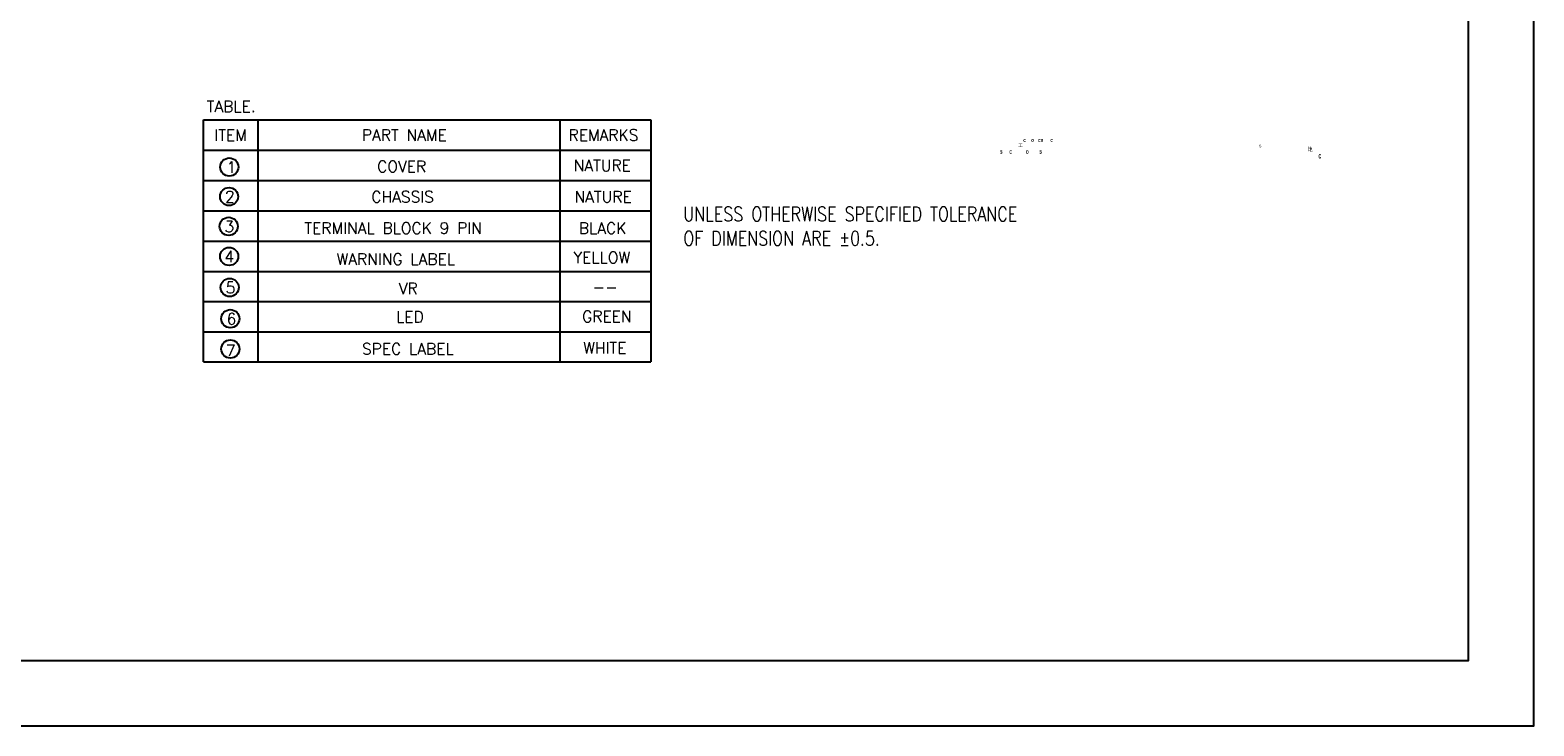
# Model space of a CAD drawing. Header units: millimetres. Extents: x 1519 to 3473, y -1005 to -133.
# Tile 13 of 14: x 1880 to 2293, y -1005 to -814. Entities that reach past the tile are written whole.
import ezdxf

# ---------------------------------------------------------------- set-up
doc = ezdxf.new("R2010")
doc.units = ezdxf.units.MM
doc.header["$LTSCALE"] = 1.21
doc.layers.get('0').update_dxf_attribs({"linetype": 'CONTINUOUS'})
doc.layers.add('DIM', color=2, linetype='CONTINUOUS')
doc.layers.add('Layer 1', color=255, linetype='CONTINUOUS')
doc.styles.add('SIMPLEX', font='SIMPLEX.shx')
doc.styles.get("Standard").update_dxf_attribs({"font": 'ISOCP.SHX', "width": 0.8})

msp = doc.modelspace()

# ---------------------------------------------------------------- hatches: boundary and pattern name
at = {"layer": 'Layer 1', "true_color": 0x231f20}
h = msp.add_hatch(color=250, dxfattribs=at)
h.dxf.hatch_style = 2
edge = h.paths.add_edge_path()
edge.add_spline(control_points=[(2146.54, -847.32), (2146.54, -847.32), (2146.69, -847.3), (2146.69, -847.3), (2146.7, -847.36), (2146.71, -847.41), (2146.74, -847.44), (2146.77, -847.47), (2146.8, -847.49), (2146.85, -847.49), (2146.89, -847.49), (2146.93, -847.48), (2146.95, -847.45), (2146.98, -847.42), (2146.99, -847.39), (2146.99, -847.35), (2146.99, -847.33), (2146.98, -847.31), (2146.97, -847.29), (2146.96, -847.27), (2146.95, -847.26), (2146.92, -847.25), (2146.9, -847.24), (2146.86, -847.22), (2146.8, -847.2), (2146.72, -847.17), (2146.67, -847.14), (2146.64, -847.1), (2146.59, -847.05), (2146.57, -846.98), (2146.57, -846.9), (2146.57, -846.85), (2146.58, -846.8), (2146.6, -846.75), (2146.62, -846.71), (2146.65, -846.68), (2146.69, -846.65), (2146.73, -846.63), (2146.78, -846.62), (2146.84, -846.62), (2146.93, -846.62), (2147, -846.64), (2147.04, -846.7), (2147.09, -846.76), (2147.11, -846.83), (2147.12, -846.92), (2147.12, -846.92), (2146.97, -846.93), (2146.97, -846.93), (2146.96, -846.88), (2146.95, -846.84), (2146.93, -846.82), (2146.91, -846.8), (2146.88, -846.79), (2146.83, -846.79), (2146.79, -846.79), (2146.76, -846.8), (2146.73, -846.82), (2146.72, -846.84), (2146.71, -846.86), (2146.71, -846.88), (2146.71, -846.91), (2146.72, -846.93), (2146.73, -846.95), (2146.75, -846.97), (2146.8, -846.99), (2146.87, -847.01), (2146.94, -847.04), (2146.99, -847.06), (2147.03, -847.09), (2147.06, -847.11), (2147.09, -847.15), (2147.11, -847.19), (2147.13, -847.23), (2147.14, -847.29), (2147.14, -847.35), (2147.14, -847.41), (2147.12, -847.46), (2147.1, -847.51), (2147.08, -847.56), (2147.04, -847.6), (2147, -847.63), (2146.96, -847.65), (2146.91, -847.66), (2146.84, -847.66), (2146.75, -847.66), (2146.68, -847.63), (2146.63, -847.57), (2146.58, -847.51), (2146.55, -847.43), (2146.54, -847.32)], knot_values=[0, 0, 0, 0, 0.352778, 0.352778, 0.352778, 0.705556, 0.705556, 0.705556, 1.058333, 1.058333, 1.058333, 1.411111, 1.411111, 1.411111, 1.763889, 1.763889, 1.763889, 2.116667, 2.116667, 2.116667, 2.469444, 2.469444, 2.469444, 2.822222, 2.822222, 2.822222, 3.175, 3.175, 3.175, 3.527778, 3.527778, 3.527778, 3.880556, 3.880556, 3.880556, 4.233333, 4.233333, 4.233333, 4.586111, 4.586111, 4.586111, 4.938889, 4.938889, 4.938889, 5.291667, 5.291667, 5.291667, 5.644444, 5.644444, 5.644444, 5.997222, 5.997222, 5.997222, 6.35, 6.35, 6.35, 6.702778, 6.702778, 6.702778, 7.055556, 7.055556, 7.055556, 7.408333, 7.408333, 7.408333, 7.761111, 7.761111, 7.761111, 8.113889, 8.113889, 8.113889, 8.466667, 8.466667, 8.466667, 8.819444, 8.819444, 8.819444, 9.172222, 9.172222, 9.172222, 9.525, 9.525, 9.525, 9.877778, 9.877778, 9.877778, 10.230556, 10.230556, 10.230556, 10.583333, 10.583333, 10.583333, 10.583333], degree=3, periodic=0)
edge.add_line((2146.54, -847.32), (2146.54, -847.32))
h = msp.add_hatch(color=250, dxfattribs=at)
h.dxf.hatch_style = 2
edge = h.paths.add_edge_path()
edge.add_spline(control_points=[(2149.59, -847.27), (2149.59, -847.27), (2149.73, -847.34), (2149.73, -847.34), (2149.71, -847.45), (2149.68, -847.53), (2149.62, -847.58), (2149.57, -847.63), (2149.51, -847.66), (2149.43, -847.66), (2149.33, -847.66), (2149.25, -847.62), (2149.19, -847.52), (2149.13, -847.43), (2149.1, -847.31), (2149.1, -847.15), (2149.1, -846.98), (2149.13, -846.85), (2149.19, -846.76), (2149.26, -846.66), (2149.34, -846.62), (2149.44, -846.62), (2149.53, -846.62), (2149.6, -846.65), (2149.66, -846.73), (2149.69, -846.77), (2149.72, -846.83), (2149.73, -846.91), (2149.73, -846.91), (2149.59, -846.96), (2149.59, -846.96), (2149.58, -846.91), (2149.56, -846.87), (2149.53, -846.84), (2149.5, -846.81), (2149.47, -846.79), (2149.43, -846.79), (2149.38, -846.79), (2149.33, -846.82), (2149.3, -846.87), (2149.27, -846.93), (2149.25, -847.01), (2149.25, -847.13), (2149.25, -847.26), (2149.27, -847.35), (2149.3, -847.41), (2149.33, -847.46), (2149.38, -847.49), (2149.43, -847.49), (2149.47, -847.49), (2149.5, -847.47), (2149.53, -847.44), (2149.56, -847.4), (2149.58, -847.35), (2149.59, -847.27)], knot_values=[0, 0, 0, 0, 0.352778, 0.352778, 0.352778, 0.705556, 0.705556, 0.705556, 1.058333, 1.058333, 1.058333, 1.411111, 1.411111, 1.411111, 1.763889, 1.763889, 1.763889, 2.116667, 2.116667, 2.116667, 2.469444, 2.469444, 2.469444, 2.822222, 2.822222, 2.822222, 3.175, 3.175, 3.175, 3.527778, 3.527778, 3.527778, 3.880556, 3.880556, 3.880556, 4.233333, 4.233333, 4.233333, 4.586111, 4.586111, 4.586111, 4.938889, 4.938889, 4.938889, 5.291667, 5.291667, 5.291667, 5.644444, 5.644444, 5.644444, 5.997222, 5.997222, 5.997222, 6.35, 6.35, 6.35, 6.35], degree=3, periodic=0)
edge.add_line((2149.59, -847.27), (2149.59, -847.27))
h = msp.add_hatch(color=250, dxfattribs=at)
h.dxf.hatch_style = 2
edge = h.paths.add_edge_path()
edge.add_spline(control_points=[(2152.6, -844.95), (2152.6, -844.95), (2152.6, -844.97), (2152.6, -844.97), (2152.6, -844.97), (2152.48, -844.97), (2152.48, -844.97), (2152.48, -844.97), (2152.16, -844.96), (2152.16, -844.96), (2152.16, -844.96), (2152.15, -844.97), (2152.15, -844.97), (2152.15, -844.97), (2152.17, -844.98), (2152.17, -844.98), (2152.17, -844.98), (2152.17, -845.67), (2152.17, -845.67), (2152.17, -845.67), (2152.16, -845.67), (2152.16, -845.67), (2152.17, -845.68), (2152.17, -845.68), (2152.17, -845.68), (2152.17, -845.68), (2152.18, -845.67), (2152.18, -845.67), (2152.18, -845.67), (2152.58, -845.67), (2152.58, -845.67), (2152.58, -845.67), (2152.7, -845.66), (2152.7, -845.66), (2152.7, -845.66), (2152.7, -845.77), (2152.7, -845.77), (2152.7, -845.77), (2152.7, -845.79), (2152.7, -845.79), (2152.7, -845.79), (2152.46, -845.78), (2152.46, -845.78), (2152.46, -845.78), (2152, -845.78), (2152, -845.78), (2152, -845.78), (2151.69, -845.78), (2151.69, -845.78), (2151.69, -845.78), (2151.51, -845.79), (2151.51, -845.79), (2151.51, -845.79), (2151.52, -845.74), (2151.52, -845.74), (2151.52, -845.74), (2151.52, -845.67), (2151.52, -845.67), (2151.52, -845.67), (2151.71, -845.67), (2151.71, -845.67), (2151.71, -845.67), (2152.05, -845.67), (2152.05, -845.67), (2152.05, -845.67), (2152.06, -845.67), (2152.06, -845.67), (2152.06, -845.67), (2152.05, -845.67), (2152.05, -845.67), (2152.05, -845.67), (2152.05, -844.97), (2152.05, -844.97), (2152.05, -844.97), (2152.06, -844.96), (2152.06, -844.96), (2152.06, -844.96), (2152.06, -844.96), (2152.06, -844.96), (2152.06, -844.96), (2152.05, -844.96), (2152.05, -844.96), (2152.05, -844.96), (2152.04, -844.97), (2152.04, -844.97), (2152.04, -844.97), (2151.72, -844.97), (2151.72, -844.97), (2151.72, -844.97), (2151.61, -844.97), (2151.61, -844.97), (2151.61, -844.97), (2151.62, -844.9), (2151.62, -844.9), (2151.62, -844.9), (2151.61, -844.85), (2151.61, -844.85), (2151.61, -844.85), (2151.66, -844.85), (2151.66, -844.85), (2151.66, -844.85), (2151.86, -844.86), (2151.86, -844.86), (2151.86, -844.86), (2152.5, -844.85), (2152.5, -844.85), (2152.5, -844.85), (2152.58, -844.85), (2152.58, -844.85), (2152.58, -844.85), (2152.6, -844.85), (2152.6, -844.85), (2152.6, -844.85), (2152.6, -844.93), (2152.6, -844.93), (2152.6, -844.93), (2152.6, -844.94), (2152.6, -844.95)], knot_values=[0, 0, 0, 0, 0.352778, 0.352778, 0.352778, 0.705556, 0.705556, 0.705556, 1.058333, 1.058333, 1.058333, 1.411111, 1.411111, 1.411111, 1.763889, 1.763889, 1.763889, 2.116667, 2.116667, 2.116667, 2.469444, 2.469444, 2.469444, 2.822222, 2.822222, 2.822222, 3.175, 3.175, 3.175, 3.527778, 3.527778, 3.527778, 3.880556, 3.880556, 3.880556, 4.233333, 4.233333, 4.233333, 4.586111, 4.586111, 4.586111, 4.938889, 4.938889, 4.938889, 5.291667, 5.291667, 5.291667, 5.644444, 5.644444, 5.644444, 5.997222, 5.997222, 5.997222, 6.35, 6.35, 6.35, 6.702778, 6.702778, 6.702778, 7.055556, 7.055556, 7.055556, 7.408333, 7.408333, 7.408333, 7.761111, 7.761111, 7.761111, 8.113889, 8.113889, 8.113889, 8.466667, 8.466667, 8.466667, 8.819444, 8.819444, 8.819444, 9.172222, 9.172222, 9.172222, 9.525, 9.525, 9.525, 9.877778, 9.877778, 9.877778, 10.230556, 10.230556, 10.230556, 10.583333, 10.583333, 10.583333, 10.936111, 10.936111, 10.936111, 11.288889, 11.288889, 11.288889, 11.641667, 11.641667, 11.641667, 11.994444, 11.994444, 11.994444, 12.347222, 12.347222, 12.347222, 12.7, 12.7, 12.7, 13.052778, 13.052778, 13.052778, 13.405556, 13.405556, 13.405556, 13.758333, 13.758333, 13.758333, 13.758333], degree=3, periodic=0)
edge.add_line((2152.6, -844.95), (2152.6, -844.95))
h = msp.add_hatch(color=250, dxfattribs=at)
h.dxf.hatch_style = 2
edge = h.paths.add_edge_path()
edge.add_spline(control_points=[(2153.43, -844.06), (2153.43, -844.06), (2153.58, -844.11), (2153.58, -844.11), (2153.56, -844.19), (2153.52, -844.25), (2153.47, -844.29), (2153.41, -844.33), (2153.35, -844.35), (2153.27, -844.35), (2153.17, -844.35), (2153.08, -844.32), (2153.02, -844.25), (2152.95, -844.18), (2152.92, -844.09), (2152.92, -843.97), (2152.92, -843.84), (2152.95, -843.75), (2153.02, -843.68), (2153.08, -843.61), (2153.17, -843.57), (2153.28, -843.57), (2153.37, -843.57), (2153.44, -843.6), (2153.5, -843.65), (2153.53, -843.69), (2153.56, -843.73), (2153.58, -843.79), (2153.58, -843.79), (2153.43, -843.83), (2153.43, -843.83), (2153.42, -843.79), (2153.4, -843.76), (2153.37, -843.74), (2153.34, -843.71), (2153.31, -843.7), (2153.27, -843.7), (2153.21, -843.7), (2153.17, -843.72), (2153.13, -843.76), (2153.1, -843.8), (2153.08, -843.87), (2153.08, -843.96), (2153.08, -844.05), (2153.1, -844.12), (2153.13, -844.16), (2153.16, -844.2), (2153.21, -844.22), (2153.26, -844.22), (2153.3, -844.22), (2153.34, -844.21), (2153.37, -844.18), (2153.4, -844.16), (2153.42, -844.12), (2153.43, -844.06)], knot_values=[0, 0, 0, 0, 0.352778, 0.352778, 0.352778, 0.705556, 0.705556, 0.705556, 1.058333, 1.058333, 1.058333, 1.411111, 1.411111, 1.411111, 1.763889, 1.763889, 1.763889, 2.116667, 2.116667, 2.116667, 2.469444, 2.469444, 2.469444, 2.822222, 2.822222, 2.822222, 3.175, 3.175, 3.175, 3.527778, 3.527778, 3.527778, 3.880556, 3.880556, 3.880556, 4.233333, 4.233333, 4.233333, 4.586111, 4.586111, 4.586111, 4.938889, 4.938889, 4.938889, 5.291667, 5.291667, 5.291667, 5.644444, 5.644444, 5.644444, 5.997222, 5.997222, 5.997222, 6.35, 6.35, 6.35, 6.35], degree=3, periodic=0)
edge.add_line((2153.43, -844.06), (2153.43, -844.06))
h = msp.add_hatch(color=250, dxfattribs=at)
h.dxf.hatch_style = 2
edge = h.paths.add_edge_path()
edge.add_spline(control_points=[(2153.62, -847.15), (2153.62, -847.04), (2153.63, -846.96), (2153.65, -846.89), (2153.67, -846.83), (2153.69, -846.79), (2153.72, -846.75), (2153.75, -846.71), (2153.78, -846.68), (2153.81, -846.66), (2153.86, -846.63), (2153.91, -846.62), (2153.97, -846.62), (2154.08, -846.62), (2154.17, -846.66), (2154.23, -846.76), (2154.29, -846.85), (2154.33, -846.98), (2154.33, -847.14), (2154.33, -847.3), (2154.29, -847.43), (2154.23, -847.52), (2154.17, -847.62), (2154.08, -847.66), (2153.97, -847.66), (2153.87, -847.66), (2153.78, -847.62), (2153.72, -847.52), (2153.65, -847.43), (2153.62, -847.31), (2153.62, -847.15)], knot_values=[0, 0, 0, 0, 0.352778, 0.352778, 0.352778, 0.705556, 0.705556, 0.705556, 1.058333, 1.058333, 1.058333, 1.411111, 1.411111, 1.411111, 1.763889, 1.763889, 1.763889, 2.116667, 2.116667, 2.116667, 2.469444, 2.469444, 2.469444, 2.822222, 2.822222, 2.822222, 3.175, 3.175, 3.175, 3.527778, 3.527778, 3.527778, 3.527778], degree=3, periodic=0)
edge.add_line((2153.62, -847.15), (2153.62, -847.15))
edge = h.paths.add_edge_path()
edge.add_spline(control_points=[(2153.77, -847.14), (2153.77, -847.25), (2153.79, -847.34), (2153.83, -847.4), (2153.87, -847.46), (2153.91, -847.49), (2153.97, -847.49), (2154.03, -847.49), (2154.08, -847.46), (2154.12, -847.4), (2154.16, -847.34), (2154.17, -847.25), (2154.17, -847.14), (2154.17, -847.02), (2154.16, -846.93), (2154.12, -846.88), (2154.08, -846.82), (2154.03, -846.79), (2153.97, -846.79), (2153.91, -846.79), (2153.86, -846.82), (2153.83, -846.88), (2153.79, -846.94), (2153.77, -847.02), (2153.77, -847.14)], knot_values=[0, 0, 0, 0, 0.352778, 0.352778, 0.352778, 0.705556, 0.705556, 0.705556, 1.058333, 1.058333, 1.058333, 1.411111, 1.411111, 1.411111, 1.763889, 1.763889, 1.763889, 2.116667, 2.116667, 2.116667, 2.469444, 2.469444, 2.469444, 2.822222, 2.822222, 2.822222, 2.822222], degree=3, periodic=0)
edge.add_line((2153.77, -847.14), (2153.77, -847.14))
h = msp.add_hatch(color=250, dxfattribs=at)
h.dxf.hatch_style = 2
edge = h.paths.add_edge_path()
edge.add_spline(control_points=[(2155.08, -843.97), (2155.08, -843.89), (2155.1, -843.83), (2155.12, -843.77), (2155.14, -843.74), (2155.16, -843.7), (2155.19, -843.67), (2155.22, -843.64), (2155.25, -843.62), (2155.29, -843.6), (2155.33, -843.58), (2155.39, -843.57), (2155.45, -843.57), (2155.56, -843.57), (2155.65, -843.61), (2155.72, -843.68), (2155.78, -843.74), (2155.82, -843.84), (2155.82, -843.96), (2155.82, -844.09), (2155.78, -844.18), (2155.72, -844.25), (2155.65, -844.32), (2155.56, -844.35), (2155.45, -844.35), (2155.34, -844.35), (2155.25, -844.32), (2155.18, -844.25), (2155.12, -844.18), (2155.08, -844.09), (2155.08, -843.97)], knot_values=[0, 0, 0, 0, 0.352778, 0.352778, 0.352778, 0.705556, 0.705556, 0.705556, 1.058333, 1.058333, 1.058333, 1.411111, 1.411111, 1.411111, 1.763889, 1.763889, 1.763889, 2.116667, 2.116667, 2.116667, 2.469444, 2.469444, 2.469444, 2.822222, 2.822222, 2.822222, 3.175, 3.175, 3.175, 3.527778, 3.527778, 3.527778, 3.527778], degree=3, periodic=0)
edge.add_line((2155.08, -843.97), (2155.08, -843.97))
edge = h.paths.add_edge_path()
edge.add_spline(control_points=[(2155.24, -843.96), (2155.24, -844.05), (2155.26, -844.11), (2155.3, -844.16), (2155.34, -844.2), (2155.39, -844.22), (2155.45, -844.22), (2155.51, -844.22), (2155.56, -844.2), (2155.6, -844.16), (2155.64, -844.11), (2155.66, -844.05), (2155.66, -843.96), (2155.66, -843.87), (2155.64, -843.81), (2155.6, -843.77), (2155.56, -843.72), (2155.51, -843.7), (2155.45, -843.7), (2155.39, -843.7), (2155.34, -843.72), (2155.3, -843.77), (2155.26, -843.81), (2155.24, -843.88), (2155.24, -843.96)], knot_values=[0, 0, 0, 0, 0.352778, 0.352778, 0.352778, 0.705556, 0.705556, 0.705556, 1.058333, 1.058333, 1.058333, 1.411111, 1.411111, 1.411111, 1.763889, 1.763889, 1.763889, 2.116667, 2.116667, 2.116667, 2.469444, 2.469444, 2.469444, 2.822222, 2.822222, 2.822222, 2.822222], degree=3, periodic=0)
edge.add_line((2155.24, -843.96), (2155.24, -843.96))
h = msp.add_hatch(color=250, dxfattribs=at)
h.dxf.hatch_style = 2
edge = h.paths.add_edge_path()
edge.add_spline(control_points=[(2157.47, -844.06), (2157.47, -844.06), (2157.62, -844.11), (2157.62, -844.11), (2157.6, -844.19), (2157.56, -844.25), (2157.51, -844.29), (2157.45, -844.33), (2157.39, -844.35), (2157.31, -844.35), (2157.21, -844.35), (2157.12, -844.32), (2157.06, -844.25), (2156.99, -844.18), (2156.96, -844.09), (2156.96, -843.97), (2156.96, -843.84), (2156.99, -843.75), (2157.06, -843.68), (2157.12, -843.61), (2157.21, -843.57), (2157.32, -843.57), (2157.41, -843.57), (2157.48, -843.6), (2157.54, -843.65), (2157.58, -843.69), (2157.6, -843.73), (2157.62, -843.79), (2157.62, -843.79), (2157.47, -843.83), (2157.47, -843.83), (2157.46, -843.79), (2157.44, -843.76), (2157.41, -843.74), (2157.38, -843.71), (2157.35, -843.7), (2157.31, -843.7), (2157.25, -843.7), (2157.21, -843.72), (2157.17, -843.76), (2157.14, -843.8), (2157.12, -843.87), (2157.12, -843.96), (2157.12, -844.05), (2157.14, -844.12), (2157.17, -844.16), (2157.21, -844.2), (2157.25, -844.22), (2157.3, -844.22), (2157.35, -844.22), (2157.38, -844.21), (2157.41, -844.18), (2157.44, -844.16), (2157.46, -844.12), (2157.47, -844.06)], knot_values=[0, 0, 0, 0, 0.352778, 0.352778, 0.352778, 0.705556, 0.705556, 0.705556, 1.058333, 1.058333, 1.058333, 1.411111, 1.411111, 1.411111, 1.763889, 1.763889, 1.763889, 2.116667, 2.116667, 2.116667, 2.469444, 2.469444, 2.469444, 2.822222, 2.822222, 2.822222, 3.175, 3.175, 3.175, 3.527778, 3.527778, 3.527778, 3.880556, 3.880556, 3.880556, 4.233333, 4.233333, 4.233333, 4.586111, 4.586111, 4.586111, 4.938889, 4.938889, 4.938889, 5.291667, 5.291667, 5.291667, 5.644444, 5.644444, 5.644444, 5.997222, 5.997222, 5.997222, 6.35, 6.35, 6.35, 6.35], degree=3, periodic=0)
edge.add_line((2157.47, -844.06), (2157.47, -844.06))
h = msp.add_hatch(color=250, dxfattribs=at)
h.dxf.hatch_style = 2
edge = h.paths.add_edge_path()
edge.add_spline(control_points=[(2157.34, -847.32), (2157.34, -847.32), (2157.49, -847.3), (2157.49, -847.3), (2157.5, -847.36), (2157.51, -847.41), (2157.54, -847.44), (2157.57, -847.47), (2157.6, -847.49), (2157.65, -847.49), (2157.69, -847.49), (2157.73, -847.48), (2157.75, -847.45), (2157.78, -847.42), (2157.79, -847.39), (2157.79, -847.35), (2157.79, -847.33), (2157.78, -847.31), (2157.77, -847.29), (2157.76, -847.27), (2157.75, -847.26), (2157.72, -847.25), (2157.7, -847.24), (2157.67, -847.22), (2157.6, -847.2), (2157.52, -847.17), (2157.47, -847.14), (2157.44, -847.1), (2157.39, -847.05), (2157.37, -846.98), (2157.37, -846.9), (2157.37, -846.85), (2157.38, -846.8), (2157.4, -846.75), (2157.42, -846.71), (2157.45, -846.68), (2157.49, -846.65), (2157.53, -846.63), (2157.58, -846.62), (2157.64, -846.62), (2157.73, -846.62), (2157.8, -846.64), (2157.84, -846.7), (2157.89, -846.76), (2157.91, -846.83), (2157.92, -846.92), (2157.92, -846.92), (2157.77, -846.93), (2157.77, -846.93), (2157.76, -846.88), (2157.75, -846.84), (2157.73, -846.82), (2157.71, -846.8), (2157.68, -846.79), (2157.64, -846.79), (2157.59, -846.79), (2157.56, -846.8), (2157.53, -846.82), (2157.52, -846.84), (2157.51, -846.86), (2157.51, -846.88), (2157.51, -846.91), (2157.52, -846.93), (2157.53, -846.95), (2157.55, -846.97), (2157.6, -846.99), (2157.67, -847.01), (2157.74, -847.04), (2157.79, -847.06), (2157.83, -847.09), (2157.86, -847.11), (2157.89, -847.15), (2157.91, -847.19), (2157.93, -847.23), (2157.94, -847.29), (2157.94, -847.35), (2157.94, -847.41), (2157.93, -847.46), (2157.9, -847.51), (2157.88, -847.56), (2157.85, -847.6), (2157.8, -847.63), (2157.76, -847.65), (2157.71, -847.66), (2157.65, -847.66), (2157.55, -847.66), (2157.48, -847.63), (2157.43, -847.57), (2157.38, -847.51), (2157.35, -847.43), (2157.34, -847.32)], knot_values=[0, 0, 0, 0, 0.352778, 0.352778, 0.352778, 0.705556, 0.705556, 0.705556, 1.058333, 1.058333, 1.058333, 1.411111, 1.411111, 1.411111, 1.763889, 1.763889, 1.763889, 2.116667, 2.116667, 2.116667, 2.469444, 2.469444, 2.469444, 2.822222, 2.822222, 2.822222, 3.175, 3.175, 3.175, 3.527778, 3.527778, 3.527778, 3.880556, 3.880556, 3.880556, 4.233333, 4.233333, 4.233333, 4.586111, 4.586111, 4.586111, 4.938889, 4.938889, 4.938889, 5.291667, 5.291667, 5.291667, 5.644444, 5.644444, 5.644444, 5.997222, 5.997222, 5.997222, 6.35, 6.35, 6.35, 6.702778, 6.702778, 6.702778, 7.055556, 7.055556, 7.055556, 7.408333, 7.408333, 7.408333, 7.761111, 7.761111, 7.761111, 8.113889, 8.113889, 8.113889, 8.466667, 8.466667, 8.466667, 8.819444, 8.819444, 8.819444, 9.172222, 9.172222, 9.172222, 9.525, 9.525, 9.525, 9.877778, 9.877778, 9.877778, 10.230556, 10.230556, 10.230556, 10.583333, 10.583333, 10.583333, 10.583333], degree=3, periodic=0)
edge.add_line((2157.34, -847.32), (2157.34, -847.32))
h = msp.add_hatch(color=250, dxfattribs=at)
h.dxf.hatch_style = 2
edge = h.paths.add_edge_path()
edge.add_spline(control_points=[(2157.71, -844.09), (2157.71, -844.09), (2157.86, -844.08), (2157.86, -844.08), (2157.87, -844.13), (2157.89, -844.17), (2157.91, -844.19), (2157.94, -844.21), (2157.98, -844.22), (2158.03, -844.22), (2158.07, -844.22), (2158.11, -844.21), (2158.14, -844.19), (2158.16, -844.17), (2158.17, -844.15), (2158.17, -844.12), (2158.17, -844.1), (2158.17, -844.09), (2158.16, -844.08), (2158.15, -844.06), (2158.13, -844.05), (2158.1, -844.04), (2158.08, -844.04), (2158.04, -844.03), (2157.98, -844.01), (2157.9, -843.99), (2157.84, -843.96), (2157.81, -843.93), (2157.76, -843.89), (2157.74, -843.84), (2157.74, -843.78), (2157.74, -843.74), (2157.75, -843.71), (2157.77, -843.68), (2157.79, -843.64), (2157.83, -843.62), (2157.87, -843.6), (2157.91, -843.58), (2157.96, -843.57), (2158.01, -843.57), (2158.11, -843.57), (2158.18, -843.59), (2158.23, -843.63), (2158.28, -843.68), (2158.3, -843.73), (2158.3, -843.8), (2158.3, -843.8), (2158.15, -843.81), (2158.15, -843.81), (2158.15, -843.77), (2158.13, -843.74), (2158.11, -843.72), (2158.09, -843.71), (2158.06, -843.7), (2158.01, -843.7), (2157.97, -843.7), (2157.93, -843.71), (2157.91, -843.73), (2157.89, -843.74), (2157.88, -843.75), (2157.88, -843.77), (2157.88, -843.79), (2157.89, -843.81), (2157.91, -843.82), (2157.93, -843.83), (2157.97, -843.85), (2158.05, -843.87), (2158.12, -843.89), (2158.18, -843.9), (2158.21, -843.92), (2158.25, -843.94), (2158.28, -843.97), (2158.3, -844), (2158.32, -844.03), (2158.33, -844.07), (2158.33, -844.12), (2158.33, -844.16), (2158.31, -844.2), (2158.29, -844.24), (2158.27, -844.28), (2158.23, -844.31), (2158.19, -844.33), (2158.14, -844.34), (2158.09, -844.35), (2158.02, -844.35), (2157.93, -844.35), (2157.85, -844.33), (2157.8, -844.29), (2157.75, -844.24), (2157.72, -844.18), (2157.71, -844.09)], knot_values=[0, 0, 0, 0, 0.352778, 0.352778, 0.352778, 0.705556, 0.705556, 0.705556, 1.058333, 1.058333, 1.058333, 1.411111, 1.411111, 1.411111, 1.763889, 1.763889, 1.763889, 2.116667, 2.116667, 2.116667, 2.469444, 2.469444, 2.469444, 2.822222, 2.822222, 2.822222, 3.175, 3.175, 3.175, 3.527778, 3.527778, 3.527778, 3.880556, 3.880556, 3.880556, 4.233333, 4.233333, 4.233333, 4.586111, 4.586111, 4.586111, 4.938889, 4.938889, 4.938889, 5.291667, 5.291667, 5.291667, 5.644444, 5.644444, 5.644444, 5.997222, 5.997222, 5.997222, 6.35, 6.35, 6.35, 6.702778, 6.702778, 6.702778, 7.055556, 7.055556, 7.055556, 7.408333, 7.408333, 7.408333, 7.761111, 7.761111, 7.761111, 8.113889, 8.113889, 8.113889, 8.466667, 8.466667, 8.466667, 8.819444, 8.819444, 8.819444, 9.172222, 9.172222, 9.172222, 9.525, 9.525, 9.525, 9.877778, 9.877778, 9.877778, 10.230556, 10.230556, 10.230556, 10.583333, 10.583333, 10.583333, 10.583333], degree=3, periodic=0)
edge.add_line((2157.71, -844.09), (2157.71, -844.09))
h = msp.add_hatch(color=250, dxfattribs=at)
h.dxf.hatch_style = 2
edge = h.paths.add_edge_path()
edge.add_spline(control_points=[(2160.87, -844.06), (2160.87, -844.06), (2161.02, -844.11), (2161.02, -844.11), (2160.99, -844.19), (2160.96, -844.25), (2160.9, -844.29), (2160.85, -844.33), (2160.78, -844.35), (2160.7, -844.35), (2160.6, -844.35), (2160.52, -844.32), (2160.46, -844.25), (2160.39, -844.18), (2160.36, -844.09), (2160.36, -843.97), (2160.36, -843.84), (2160.39, -843.75), (2160.46, -843.68), (2160.52, -843.61), (2160.61, -843.57), (2160.71, -843.57), (2160.81, -843.57), (2160.88, -843.6), (2160.94, -843.65), (2160.97, -843.69), (2161, -843.73), (2161.01, -843.79), (2161.01, -843.79), (2160.86, -843.83), (2160.86, -843.83), (2160.85, -843.79), (2160.84, -843.76), (2160.81, -843.74), (2160.78, -843.71), (2160.75, -843.7), (2160.7, -843.7), (2160.65, -843.7), (2160.6, -843.72), (2160.57, -843.76), (2160.53, -843.8), (2160.52, -843.87), (2160.52, -843.96), (2160.52, -844.05), (2160.53, -844.12), (2160.57, -844.16), (2160.6, -844.2), (2160.65, -844.22), (2160.7, -844.22), (2160.74, -844.22), (2160.78, -844.21), (2160.81, -844.18), (2160.84, -844.16), (2160.86, -844.12), (2160.87, -844.06)], knot_values=[0, 0, 0, 0, 0.352778, 0.352778, 0.352778, 0.705556, 0.705556, 0.705556, 1.058333, 1.058333, 1.058333, 1.411111, 1.411111, 1.411111, 1.763889, 1.763889, 1.763889, 2.116667, 2.116667, 2.116667, 2.469444, 2.469444, 2.469444, 2.822222, 2.822222, 2.822222, 3.175, 3.175, 3.175, 3.527778, 3.527778, 3.527778, 3.880556, 3.880556, 3.880556, 4.233333, 4.233333, 4.233333, 4.586111, 4.586111, 4.586111, 4.938889, 4.938889, 4.938889, 5.291667, 5.291667, 5.291667, 5.644444, 5.644444, 5.644444, 5.997222, 5.997222, 5.997222, 6.35, 6.35, 6.35, 6.35], degree=3, periodic=0)
edge.add_line((2160.87, -844.06), (2160.87, -844.06))
h = msp.add_hatch(color=250, dxfattribs=at)
h.dxf.hatch_style = 2
edge = h.paths.add_edge_path()
edge.add_spline(control_points=[(2217.7, -845.62), (2217.7, -845.62), (2217.79, -845.61), (2217.79, -845.61), (2217.8, -845.65), (2217.81, -845.67), (2217.82, -845.7), (2217.84, -845.72), (2217.86, -845.74), (2217.89, -845.75), (2217.92, -845.77), (2217.96, -845.77), (2218, -845.77), (2218.04, -845.77), (2218.07, -845.77), (2218.09, -845.76), (2218.12, -845.75), (2218.14, -845.73), (2218.16, -845.71), (2218.17, -845.7), (2218.18, -845.67), (2218.18, -845.65), (2218.18, -845.63), (2218.17, -845.61), (2218.16, -845.6), (2218.14, -845.58), (2218.12, -845.56), (2218.09, -845.55), (2218.07, -845.55), (2218.03, -845.53), (2217.97, -845.52), (2217.9, -845.5), (2217.86, -845.49), (2217.83, -845.47), (2217.8, -845.46), (2217.77, -845.43), (2217.75, -845.41), (2217.74, -845.38), (2217.73, -845.35), (2217.73, -845.32), (2217.73, -845.29), (2217.74, -845.25), (2217.76, -845.22), (2217.78, -845.19), (2217.81, -845.17), (2217.85, -845.15), (2217.89, -845.13), (2217.93, -845.13), (2217.98, -845.13), (2218.03, -845.13), (2218.08, -845.13), (2218.12, -845.15), (2218.16, -845.17), (2218.19, -845.19), (2218.21, -845.23), (2218.23, -845.26), (2218.24, -845.3), (2218.24, -845.34), (2218.24, -845.34), (2218.16, -845.34), (2218.16, -845.34), (2218.15, -845.3), (2218.13, -845.27), (2218.11, -845.24), (2218.08, -845.22), (2218.04, -845.21), (2217.98, -845.21), (2217.93, -845.21), (2217.88, -845.22), (2217.86, -845.24), (2217.83, -845.26), (2217.82, -845.29), (2217.82, -845.31), (2217.82, -845.34), (2217.83, -845.36), (2217.85, -845.38), (2217.87, -845.39), (2217.91, -845.41), (2217.99, -845.43), (2218.07, -845.44), (2218.12, -845.46), (2218.15, -845.47), (2218.19, -845.49), (2218.22, -845.52), (2218.24, -845.54), (2218.26, -845.57), (2218.27, -845.61), (2218.27, -845.65), (2218.27, -845.68), (2218.25, -845.72), (2218.23, -845.75), (2218.21, -845.78), (2218.18, -845.81), (2218.14, -845.83), (2218.1, -845.85), (2218.06, -845.86), (2218, -845.86), (2217.94, -845.86), (2217.89, -845.85), (2217.84, -845.83), (2217.8, -845.81), (2217.77, -845.78), (2217.74, -845.74), (2217.72, -845.71), (2217.7, -845.66), (2217.7, -845.62)], knot_values=[0, 0, 0, 0, 0.352778, 0.352778, 0.352778, 0.705556, 0.705556, 0.705556, 1.058333, 1.058333, 1.058333, 1.411111, 1.411111, 1.411111, 1.763889, 1.763889, 1.763889, 2.116667, 2.116667, 2.116667, 2.469444, 2.469444, 2.469444, 2.822222, 2.822222, 2.822222, 3.175, 3.175, 3.175, 3.527778, 3.527778, 3.527778, 3.880556, 3.880556, 3.880556, 4.233333, 4.233333, 4.233333, 4.586111, 4.586111, 4.586111, 4.938889, 4.938889, 4.938889, 5.291667, 5.291667, 5.291667, 5.644444, 5.644444, 5.644444, 5.997222, 5.997222, 5.997222, 6.35, 6.35, 6.35, 6.702778, 6.702778, 6.702778, 7.055556, 7.055556, 7.055556, 7.408333, 7.408333, 7.408333, 7.761111, 7.761111, 7.761111, 8.113889, 8.113889, 8.113889, 8.466667, 8.466667, 8.466667, 8.819444, 8.819444, 8.819444, 9.172222, 9.172222, 9.172222, 9.525, 9.525, 9.525, 9.877778, 9.877778, 9.877778, 10.230556, 10.230556, 10.230556, 10.583333, 10.583333, 10.583333, 10.936111, 10.936111, 10.936111, 11.288889, 11.288889, 11.288889, 11.641667, 11.641667, 11.641667, 11.994444, 11.994444, 11.994444, 12.347222, 12.347222, 12.347222, 12.347222], degree=3, periodic=0)
edge.add_line((2217.7, -845.62), (2217.7, -845.62))
h = msp.add_hatch(color=250, dxfattribs=at)
h.dxf.hatch_style = 2
edge = h.paths.add_edge_path()
edge.add_spline(control_points=[(2231.23, -846.93), (2231.23, -846.93), (2231.19, -846.79), (2231.19, -846.79), (2231.19, -846.79), (2231.33, -846.74), (2231.33, -846.74), (2231.33, -846.74), (2231.33, -846.11), (2231.33, -846.11), (2231.33, -846.11), (2231.2, -846.11), (2231.2, -846.11), (2231.2, -846.11), (2231.2, -845.98), (2231.2, -845.98), (2231.2, -845.98), (2231.33, -845.98), (2231.33, -845.98), (2231.33, -845.98), (2231.33, -845.59), (2231.33, -845.59), (2231.33, -845.59), (2231.43, -845.59), (2231.43, -845.59), (2231.43, -845.59), (2231.43, -845.98), (2231.43, -845.98), (2231.43, -845.98), (2231.54, -845.98), (2231.54, -845.98), (2231.54, -845.98), (2231.54, -846.11), (2231.54, -846.11), (2231.54, -846.11), (2231.43, -846.11), (2231.43, -846.11), (2231.43, -846.11), (2231.43, -846.69), (2231.43, -846.69), (2231.43, -846.69), (2231.52, -846.64), (2231.52, -846.64), (2231.52, -846.64), (2231.57, -846.77), (2231.57, -846.77), (2231.57, -846.77), (2231.42, -846.86), (2231.42, -846.86), (2231.35, -846.89), (2231.29, -846.91), (2231.23, -846.93)], knot_values=[0, 0, 0, 0, 0.352778, 0.352778, 0.352778, 0.705556, 0.705556, 0.705556, 1.058333, 1.058333, 1.058333, 1.411111, 1.411111, 1.411111, 1.763889, 1.763889, 1.763889, 2.116667, 2.116667, 2.116667, 2.469444, 2.469444, 2.469444, 2.822222, 2.822222, 2.822222, 3.175, 3.175, 3.175, 3.527778, 3.527778, 3.527778, 3.880556, 3.880556, 3.880556, 4.233333, 4.233333, 4.233333, 4.586111, 4.586111, 4.586111, 4.938889, 4.938889, 4.938889, 5.291667, 5.291667, 5.291667, 5.644444, 5.644444, 5.644444, 5.997222, 5.997222, 5.997222, 5.997222], degree=3, periodic=0)
edge.add_line((2231.23, -846.93), (2231.23, -846.93))
edge = h.paths.add_edge_path()
edge.add_spline(control_points=[(2232.13, -846.43), (2232.13, -846.43), (2232.13, -846.09), (2232.13, -846.09), (2232.13, -846.09), (2231.98, -846.17), (2231.98, -846.17), (2231.98, -846.17), (2231.98, -846.73), (2231.98, -846.73), (2231.98, -846.73), (2231.88, -846.73), (2231.88, -846.73), (2231.88, -846.73), (2231.88, -846.22), (2231.88, -846.22), (2231.88, -846.22), (2231.74, -846.28), (2231.74, -846.28), (2231.74, -846.28), (2231.74, -846.87), (2231.74, -846.87), (2231.74, -846.91), (2231.75, -846.93), (2231.78, -846.93), (2231.78, -846.93), (2232.13, -846.93), (2232.13, -846.93), (2232.15, -846.93), (2232.16, -846.93), (2232.17, -846.92), (2232.19, -846.91), (2232.19, -846.88), (2232.2, -846.82), (2232.2, -846.82), (2232.2, -846.75), (2232.2, -846.75), (2232.2, -846.75), (2232.3, -846.81), (2232.3, -846.81), (2232.3, -846.81), (2232.29, -846.92), (2232.29, -846.92), (2232.28, -846.98), (2232.27, -847.01), (2232.25, -847.04), (2232.23, -847.06), (2232.2, -847.07), (2232.18, -847.07), (2232.18, -847.07), (2231.74, -847.07), (2231.74, -847.07), (2231.67, -847.07), (2231.64, -847.02), (2231.64, -846.93), (2231.64, -846.93), (2231.64, -846.33), (2231.64, -846.33), (2231.64, -846.33), (2231.55, -846.38), (2231.55, -846.38), (2231.55, -846.38), (2231.52, -846.23), (2231.52, -846.23), (2231.52, -846.23), (2231.64, -846.18), (2231.64, -846.18), (2231.64, -846.18), (2231.64, -845.84), (2231.64, -845.84), (2231.64, -845.84), (2231.74, -845.84), (2231.74, -845.84), (2231.74, -845.84), (2231.74, -846.13), (2231.74, -846.13), (2231.74, -846.13), (2231.88, -846.07), (2231.88, -846.07), (2231.88, -846.07), (2231.88, -845.59), (2231.88, -845.59), (2231.88, -845.59), (2231.98, -845.59), (2231.98, -845.59), (2231.98, -845.59), (2231.98, -846.02), (2231.98, -846.02), (2231.98, -846.02), (2232.16, -845.93), (2232.16, -845.93), (2232.16, -845.93), (2232.23, -845.97), (2232.23, -845.97), (2232.23, -845.97), (2232.23, -846.49), (2232.23, -846.49), (2232.23, -846.57), (2232.2, -846.61), (2232.14, -846.61), (2232.14, -846.61), (2232.06, -846.61), (2232.06, -846.61), (2232.06, -846.61), (2232.03, -846.47), (2232.03, -846.47), (2232.03, -846.47), (2232.09, -846.47), (2232.09, -846.47), (2232.12, -846.47), (2232.13, -846.46), (2232.13, -846.43)], knot_values=[0, 0, 0, 0, 0.352778, 0.352778, 0.352778, 0.705556, 0.705556, 0.705556, 1.058333, 1.058333, 1.058333, 1.411111, 1.411111, 1.411111, 1.763889, 1.763889, 1.763889, 2.116667, 2.116667, 2.116667, 2.469444, 2.469444, 2.469444, 2.822222, 2.822222, 2.822222, 3.175, 3.175, 3.175, 3.527778, 3.527778, 3.527778, 3.880556, 3.880556, 3.880556, 4.233333, 4.233333, 4.233333, 4.586111, 4.586111, 4.586111, 4.938889, 4.938889, 4.938889, 5.291667, 5.291667, 5.291667, 5.644444, 5.644444, 5.644444, 5.997222, 5.997222, 5.997222, 6.35, 6.35, 6.35, 6.702778, 6.702778, 6.702778, 7.055556, 7.055556, 7.055556, 7.408333, 7.408333, 7.408333, 7.761111, 7.761111, 7.761111, 8.113889, 8.113889, 8.113889, 8.466667, 8.466667, 8.466667, 8.819444, 8.819444, 8.819444, 9.172222, 9.172222, 9.172222, 9.525, 9.525, 9.525, 9.877778, 9.877778, 9.877778, 10.230556, 10.230556, 10.230556, 10.583333, 10.583333, 10.583333, 10.936111, 10.936111, 10.936111, 11.288889, 11.288889, 11.288889, 11.641667, 11.641667, 11.641667, 11.994444, 11.994444, 11.994444, 12.347222, 12.347222, 12.347222, 12.7, 12.7, 12.7, 13.052778, 13.052778, 13.052778, 13.052778], degree=3, periodic=0)
edge.add_line((2232.13, -846.43), (2232.13, -846.43))
h = msp.add_hatch(color=250, dxfattribs=at)
h.dxf.hatch_style = 2
edge = h.paths.add_edge_path()
edge.add_spline(control_points=[(2234.55, -848.47), (2234.55, -848.47), (2234.7, -848.54), (2234.7, -848.54), (2234.67, -848.68), (2234.64, -848.78), (2234.58, -848.85), (2234.53, -848.92), (2234.46, -848.95), (2234.38, -848.95), (2234.28, -848.95), (2234.2, -848.89), (2234.13, -848.78), (2234.07, -848.66), (2234.04, -848.51), (2234.04, -848.31), (2234.04, -848.1), (2234.07, -847.94), (2234.14, -847.82), (2234.2, -847.71), (2234.29, -847.65), (2234.39, -847.65), (2234.48, -847.65), (2234.56, -847.69), (2234.62, -847.79), (2234.65, -847.84), (2234.68, -847.92), (2234.69, -848.02), (2234.69, -848.02), (2234.54, -848.08), (2234.54, -848.08), (2234.53, -848.01), (2234.52, -847.96), (2234.49, -847.92), (2234.46, -847.88), (2234.42, -847.87), (2234.38, -847.87), (2234.33, -847.87), (2234.28, -847.9), (2234.25, -847.97), (2234.21, -848.03), (2234.2, -848.14), (2234.2, -848.29), (2234.2, -848.45), (2234.21, -848.56), (2234.25, -848.63), (2234.28, -848.7), (2234.33, -848.73), (2234.38, -848.73), (2234.42, -848.73), (2234.46, -848.71), (2234.49, -848.67), (2234.51, -848.62), (2234.54, -848.56), (2234.55, -848.47)], knot_values=[0, 0, 0, 0, 0.352778, 0.352778, 0.352778, 0.705556, 0.705556, 0.705556, 1.058333, 1.058333, 1.058333, 1.411111, 1.411111, 1.411111, 1.763889, 1.763889, 1.763889, 2.116667, 2.116667, 2.116667, 2.469444, 2.469444, 2.469444, 2.822222, 2.822222, 2.822222, 3.175, 3.175, 3.175, 3.527778, 3.527778, 3.527778, 3.880556, 3.880556, 3.880556, 4.233333, 4.233333, 4.233333, 4.586111, 4.586111, 4.586111, 4.938889, 4.938889, 4.938889, 5.291667, 5.291667, 5.291667, 5.644444, 5.644444, 5.644444, 5.997222, 5.997222, 5.997222, 6.35, 6.35, 6.35, 6.35], degree=3, periodic=0)
edge.add_line((2234.55, -848.47), (2234.55, -848.47))

# ---------------------------------------------------------------- linework, layer by layer
for points in [[(1519.19, -1004.82), (2293.19, -1004.82), (2293.19, -470.22), (1519.19, -470.22)], [(1537.19, -986.82), (2275.19, -986.82), (2275.19, -488.22), (1537.19, -488.22)]]:
    msp.add_lwpolyline(points, close=True)
at = {"layer": 'DIM', "linetype": 'Continuous'}
for p, q in [((1927.67, -838.28), (2050.53, -838.28)), ((1927.67, -904.82), (1927.67, -838.28)), ((1942.54, -838.28), (1942.54, -904.82)), ((2025.53, -838.28), (2025.53, -904.82)), ((2050.53, -838.28), (2050.53, -904.82)), ((1927.67, -846.63), (2050.53, -846.63)), ((2050.53, -846.58), (2050.53, -904.82)), ((1927.67, -854.97), (2050.53, -854.97)), ((1927.67, -863.32), (2050.53, -863.32)), ((1927.67, -871.62), (2050.53, -871.62)), ((1927.67, -879.92), (2050.53, -879.92)), ((1927.67, -888.22), (2050.53, -888.22)), ((1927.67, -896.52), (2050.53, -896.52)), ((1927.67, -904.82), (2050.53, -904.82))]:
    msp.add_line(p, q, dxfattribs=at)
at = {"layer": 'DIM'}
for centre in [(1934.73, -851.26), (1934.67, -859.38), (1934.57, -867.56), (1934.69, -875.82), (1934.83, -884.35), (1935, -892.93), (1935.02, -901.26)]:
    msp.add_circle(centre, 2.49, dxfattribs=at)

# ---------------------------------------------------------------- texts
at = {"insert": (2059.47, -862.17), "char_height": 4, "width": 106.4654, "attachment_point": 1}
msp.add_mtext('{\\Fsimplex.shx|c0;UNLESS OTHERWISE SPECIFIED TOLERANCE OF DIMENSION ARE %%P0.5.}', dxfattribs=at)
at = {"layer": 'DIM', "linetype": 'Continuous', "style": 'SIMPLEX'}
for s, height, p in [('TABLE.', 3.11, (1928.51, -836.16)), ('ITEM', 3.11, (1930.62, -844.02)), ('PART NAME', 3.11, (1971.15, -844.02)), ('REMARKS', 3.11, (2027.95, -844.02)), ('1', 3.11, (1933.95, -852.86)), ('COVER', 3.11, (1975.35, -852.65)), ('NATURE', 3.11, (2029.35, -852.41)), ('2', 3.11, (1933.55, -860.98)), ('CHASSIS', 3.11, (1973.74, -860.99)), ('NATURE', 3.11, (2029.56, -860.99)), ('3', 3.11, (1933.42, -869.16)), ('TERMINAL BLOCK 9 PIN ', 3.1104, (1955.34, -869.58)), ('BLACK', 3.11, (2030.76, -869.62)), ('4', 3.11, (1933.42, -877.42)), ('WARNING LABEL', 3.1104, (1964.22, -878.11)), ('YELLOW', 3.11, (2029.26, -877.65)), ('5', 3.11, (1933.73, -885.95)), ('VR', 3.11, (1981.29, -886.16)), ('--', 3.11, (2034.54, -885.74)), ('6', 3.11, (1933.98, -894.53)), ('LED', 3.11, (1980.56, -894.01)), ('GREEN', 3.11, (2031.66, -893.85)), ('7', 3.11, (1933.76, -903.23)), ('SPEC LABEL', 3.11, (1971.18, -902.77)), ('WHITE', 3.11, (2031.96, -902.53))]:
    msp.add_text(s, height=height, dxfattribs=at).set_placement(p)

doc.saveas('drawing.dxf')
